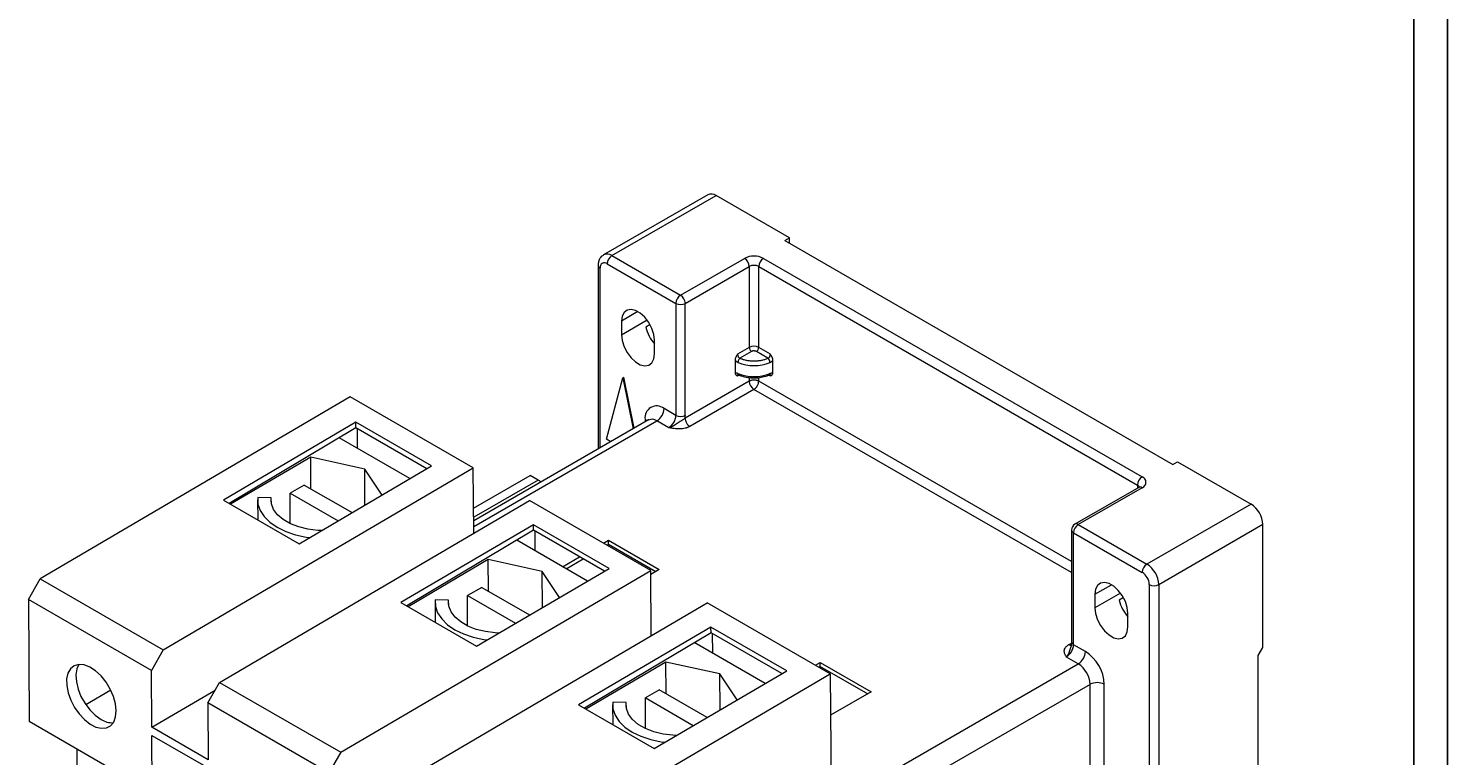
# Model space of a CAD drawing. Header units: millimetres. Extents: x 0 to 841, y 0 to 594.
# Tile 9 of 11: x 629 to 841, y 188 to 297. Entities that reach past the tile are written whole.
import ezdxf

# ---------------------------------------------------------------- set-up
doc = ezdxf.new("R2010")
doc.units = ezdxf.units.MM
doc.layers.add('FORMATO', color=7, linetype='Continuous')
doc.styles.add('SLDTEXTSTYLE1', font='TXT', dxfattribs={"width": 0.605})
doc.styles.add('SLDTEXTSTYLE2', font='TXT', dxfattribs={"width": 0.569583})

# ---------------------------------------------------------------- blocks, each defined once
blk = doc.blocks.new('SW_NOTE_0')
at = {"color": 0, "linetype": 'Continuous', "lineweight": 0, "attachment_point": 1, "rotation": 90}
for s, insert, char_height, style in [('Sujeito a alteração sem aviso prévio. As informações contidas são valores de referência.                                                           Los valores demostrados pueden ser cambiados sin aviso previo. La información és de referencia solamente.', (-1.71, 0), 1.32292, 'SLDTEXTSTYLE2'), ('The values shown are subject to change without prior notice. The information is for reference only.', (0.06, 0), 1.3229, 'SLDTEXTSTYLE1')]:
    blk.add_mtext(s, dxfattribs=dict(at, insert=insert, char_height=char_height, style=style))

msp = doc.modelspace()

# ---------------------------------------------------------------- linework, layer by layer
at = {"color": 7, "linetype": 'Continuous', "lineweight": 15}
for p, q in [((730.49, 272.13), (714.93, 263.15)), ((716.18, 263.02), (731.74, 272)), ((742.7, 265.68), (731.74, 272)), ((741.99, 265.27), (742.7, 265.68)), ((741.99, 265.27), (799.98, 231.8)), ((742.7, 264.86), (742.7, 265.68)), ((716.18, 263.02), (726.44, 257.1)), ((714.12, 261.59), (714.12, 234.1)), ((715.48, 261.8), (725.73, 255.88)), ((726.44, 257.1), (735.98, 262.61)), ((727.14, 255.88), (736.69, 261.39)), ((736.69, 261.39), (736.69, 249.31)), ((738.1, 261.39), (794.67, 228.73)), ((738.1, 249.31), (738.1, 261.39)), ((738.81, 262.61), (795.38, 229.96)), ((725.73, 255.88), (725.73, 239.14)), ((727.14, 239.14), (727.14, 255.88)), ((717.6, 253.22), (717.6, 251.18)), ((721.87, 252.72), (721.24, 252.35)), ((722.55, 248.33), (722.55, 250.37)), ((736.69, 249.31), (734.95, 248.3)), ((737.04, 248.69), (735.3, 247.69)), ((739.49, 247.69), (737.75, 248.69)), ((739.85, 248.3), (738.1, 249.31)), ((734.57, 247.37), (734.57, 245.52)), ((740.22, 245.52), (740.22, 247.37)), ((715.35, 235.58), (717.81, 244.77)), ((717.81, 244.77), (717.95, 244.86)), ((717.81, 244.77), (719.37, 237.13)), ((719.51, 237.21), (717.95, 244.86)), ((736.69, 244.24), (727.11, 238.71)), ((677.09, 241.89), (630.77, 214.69)), ((695.47, 231.28), (677.09, 241.89)), ((737.4, 243.02), (727.81, 237.49)), ((725.73, 239.14), (723.96, 240.16)), ((677.94, 238.11), (658.14, 226.48)), ((689.25, 231.58), (677.94, 238.11)), ((677.94, 237.27), (677.94, 238.11)), ((721.65, 238.45), (695.53, 223.37)), ((724.67, 237.3), (722.9, 238.32)), ((677.94, 237.27), (659.03, 225.97)), ((686.01, 229.68), (675.45, 235.78)), ((688.53, 231.15), (677.94, 237.27)), ((678.2, 234.19), (678.18, 237.13)), ((716.02, 235.19), (715.35, 235.58)), ((649.16, 204.07), (695.47, 231.28)), ((671.19, 232.88), (659.23, 225.85)), ((669.45, 219.95), (689.25, 231.58)), ((679.25, 231.11), (671.19, 232.88)), ((671.23, 228.15), (671.19, 232.88)), ((681.84, 227.22), (679.25, 231.11)), ((679.29, 225.73), (679.25, 231.11)), ((695.55, 221.52), (695.47, 231.28)), ((799.98, 231.8), (800.68, 232.2)), ((800.68, 232.2), (811.64, 225.88)), ((695.52, 225.29), (703.95, 230.16)), ((705.15, 229.46), (695.53, 223.91)), ((705.15, 229.46), (703.95, 230.16)), ((705.62, 229.19), (705.15, 229.46)), ((665.27, 226.81), (663.27, 226.88)), ((670.22, 228.73), (668.1, 227.51)), ((668.1, 222.97), (668.1, 227.51)), ((668.1, 227.51), (675.27, 223.37)), ((670.22, 228.73), (677.38, 224.6)), ((794.88, 228.37), (785.33, 222.86)), ((795.38, 228.33), (785.83, 222.81)), ((657.57, 199.22), (703.89, 226.42)), ((658.14, 226.48), (669.45, 219.95)), ((663.25, 226.49), (663.27, 223.51)), ((665.27, 226.19), (665.27, 226.81)), ((721.99, 215.97), (703.89, 226.42)), ((811.64, 225.88), (796.09, 216.9)), ((704.45, 222.8), (684.65, 211.17)), ((715.77, 216.27), (704.45, 222.8)), ((704.46, 221.96), (704.45, 222.8)), ((785.83, 222.81), (796.09, 216.9)), ((813.41, 222.81), (797.85, 213.83)), ((813.41, 204.44), (813.41, 222.81)), ((704.46, 221.96), (685.54, 210.66)), ((712.53, 214.37), (701.96, 220.47)), ((715.05, 215.85), (704.46, 221.96)), ((704.72, 218.88), (704.7, 221.82)), ((714.93, 220.05), (715.65, 220.46)), ((715.65, 220.46), (723.25, 216.08)), ((715.65, 219.87), (715.65, 220.46)), ((784.83, 222), (784.83, 205.26)), ((785.13, 204.85), (785.13, 221.59)), ((785.13, 221.59), (795.38, 215.67)), ((715.45, 219.75), (715.65, 219.87)), ((715.65, 219.87), (722.74, 215.78)), ((697.71, 217.57), (685.74, 210.54)), ((695.97, 204.64), (715.77, 216.27)), ((705.77, 215.8), (697.71, 217.57)), ((697.74, 212.84), (697.71, 217.57)), ((708.81, 216.52), (711.35, 217.98)), ((709.33, 216.22), (711.87, 217.68)), ((629.02, 211.62), (630.77, 214.69)), ((630.77, 214.69), (649.16, 204.07)), ((675.68, 188.77), (721.99, 215.97)), ((708.35, 211.91), (705.77, 215.8)), ((705.81, 210.42), (705.77, 215.8)), ((723.25, 216.08), (721.99, 215.35)), ((722.06, 206.21), (721.99, 215.97)), ((696.74, 213.43), (694.62, 212.2)), ((694.62, 207.66), (694.62, 212.2)), ((694.62, 212.2), (701.79, 208.06)), ((696.74, 213.43), (703.89, 209.3)), ((788.31, 212.4), (788.31, 210.36)), ((796.44, 213.83), (796.44, 180.76)), ((797.85, 213.83), (797.85, 180.76)), ((629.02, 211.62), (629.16, 193.41)), ((647.41, 201), (629.02, 211.62)), ((684.09, 183.91), (730.4, 211.11)), ((684.65, 211.17), (695.97, 204.64)), ((689.77, 211.18), (689.79, 208.21)), ((691.78, 211.51), (689.79, 211.57)), ((691.79, 210.88), (691.78, 211.51)), ((748.79, 200.5), (730.4, 211.11)), ((792.58, 211.9), (791.95, 211.53)), ((793.26, 207.51), (793.26, 209.55)), ((730.97, 207.49), (711.17, 195.86)), ((730.98, 206.65), (712.06, 195.35)), ((742.28, 200.96), (730.97, 207.49)), ((730.98, 206.65), (730.97, 207.49)), ((741.56, 200.54), (730.98, 206.65)), ((731.24, 203.57), (731.21, 206.51)), ((649.16, 204.07), (647.41, 201)), ((739.05, 199.06), (728.48, 205.16)), ((786.89, 203.83), (785.13, 204.85)), ((812.7, 203.22), (813.41, 204.44)), ((724.23, 202.26), (712.26, 195.24)), ((732.29, 200.49), (724.23, 202.26)), ((724.26, 197.54), (724.23, 202.26)), ((746.57, 201.78), (747.3, 202.2)), ((747.09, 201.48), (747.3, 201.6)), ((747.3, 202.2), (754.9, 197.81)), ((747.3, 201.6), (747.3, 202.2)), ((747.3, 201.6), (754.38, 197.51)), ((785.83, 201.99), (784.07, 203.01)), ((812.7, 104.01), (812.7, 203.22)), ((647.47, 192.51), (647.41, 201)), ((702.47, 173.3), (748.79, 200.5)), ((722.48, 189.33), (742.28, 200.96)), ((734.87, 196.61), (732.29, 200.49)), ((732.33, 195.11), (732.29, 200.49)), ((748.79, 200.5), (748.94, 180.84)), ((637.59, 195.9), (641.32, 198.09)), ((647.47, 192.51), (656.91, 198.05)), ((655.82, 196.15), (657.57, 199.22)), ((657.57, 199.22), (675.68, 188.77)), ((721.13, 196.89), (723.25, 198.12)), ((730.41, 193.99), (723.25, 198.12)), ((754.9, 197.81), (748.84, 194.31)), ((787.6, 184.23), (787.6, 198.93)), ((789.72, 184.23), (789.72, 198.93)), ((655.82, 196.15), (655.89, 187.65)), ((673.92, 185.7), (655.82, 196.15)), ((711.17, 195.86), (722.48, 189.33)), ((716.28, 195.87), (716.31, 192.9)), ((718.3, 196.2), (716.3, 196.26)), ((718.3, 195.57), (718.3, 196.2)), ((721.13, 196.89), (721.13, 192.36)), ((728.31, 192.75), (721.13, 196.89)), ((629.16, 193.41), (647.54, 182.79)), ((655.89, 187.65), (647.47, 192.51)), ((647.48, 191.29), (655.89, 186.43)), ((647.54, 182.79), (647.48, 191.29)), ((636.26, 189.31), (636.26, 105.43)), ((675.68, 188.77), (673.92, 185.7))]:
    msp.add_line(p, q, dxfattribs=at)
at = {"color": 8, "linetype": 'Continuous', "lineweight": 15}
for p, q in [((714.42, 234.27), (714.42, 261.19)), ((720.07, 254.65), (717.6, 253.22)), ((717.6, 251.18), (721.43, 253.4)), ((734.95, 245.03), (735.17, 245.16)), ((736.69, 244.8), (736.69, 244.24)), ((738.1, 244.24), (738.1, 244.8)), ((784.83, 217.27), (738.1, 244.24)), ((739.62, 245.16), (739.85, 245.03)), ((784.83, 215.63), (737.4, 243.02)), ((695.54, 222.53), (722.9, 238.32)), ((721.13, 238.53), (721.13, 238.15)), ((794.67, 228.73), (794.67, 228.26)), ((788.31, 212.4), (790.78, 213.83)), ((792.14, 212.58), (788.31, 210.36)), ((784.38, 204.83), (784.82, 205.08)), ((748.95, 180.7), (785.83, 201.99)), ((787.6, 198.93), (750.27, 177.38))]:
    msp.add_line(p, q, dxfattribs=at)
at = {"color": 7, "linetype": 'Continuous', "lineweight": 15, "flags": 128}
for points in [[(722.55, 250.37), (722.45, 251.23), (722.15, 252.14), (721.69, 253.02), (721.1, 253.8), (720.42, 254.42), (719.72, 254.83), (719.04, 254.99), (718.45, 254.89), (717.99, 254.54), (717.7, 253.97), (717.6, 253.22)], [(717.6, 251.18), (717.7, 250.32), (717.99, 249.41), (718.45, 248.53), (719.04, 247.75), (719.72, 247.13), (720.42, 246.72), (721.1, 246.56), (721.69, 246.66), (722.15, 247.01), (722.45, 247.58), (722.55, 248.33)], [(663.27, 226.88), (663.31, 225.89), (663.63, 224.92), (664.23, 224), (665.09, 223.16), (666.18, 222.41), (667.48, 221.78), (668.94, 221.29), (670.52, 220.95), (671.03, 220.87)], [(672.79, 221.91), (672.25, 221.94), (670.78, 222.12), (669.4, 222.46), (668.15, 222.95), (667.09, 223.56), (666.24, 224.28), (665.64, 225.08), (665.31, 225.94), (665.27, 226.81)], [(793.26, 209.55), (793.16, 210.41), (792.87, 211.32), (792.4, 212.2), (791.81, 212.98), (791.14, 213.6), (790.43, 214.01), (789.76, 214.17), (789.16, 214.07), (788.7, 213.72), (788.41, 213.15), (788.31, 212.4)], [(689.79, 211.57), (689.82, 210.58), (690.15, 209.62), (690.75, 208.7), (691.6, 207.85), (692.7, 207.1), (693.99, 206.47), (695.45, 205.98), (697.04, 205.64), (697.55, 205.57)], [(699.31, 206.6), (698.76, 206.63), (697.29, 206.81), (695.91, 207.15), (694.67, 207.64), (693.6, 208.25), (692.76, 208.97), (692.16, 209.78), (691.83, 210.63), (691.78, 211.51)], [(788.31, 210.36), (788.41, 209.5), (788.7, 208.59), (789.16, 207.71), (789.76, 206.93), (790.43, 206.31), (791.14, 205.9), (791.81, 205.74), (792.4, 205.84), (792.87, 206.19), (793.16, 206.76), (793.26, 207.51)], [(642.14, 194.98), (642.03, 196.02), (641.73, 197.12), (641.25, 198.23), (640.62, 199.27), (639.87, 200.19), (639.04, 200.96), (638.18, 201.51), (637.33, 201.83), (636.54, 201.89), (635.85, 201.7), (635.31, 201.26), (634.92, 200.6), (634.73, 199.75), (634.74, 198.76), (634.95, 197.68), (635.34, 196.57), (635.9, 195.49), (636.6, 194.5), (637.39, 193.65), (638.24, 192.99), (639.1, 192.55), (639.92, 192.36), (640.67, 192.42), (641.29, 192.74), (641.76, 193.29), (642.04, 194.05), (642.14, 194.98)], [(636.57, 201.89), (636.27, 201.23), (636.13, 200.34), (636.19, 199.32), (636.44, 198.23), (636.88, 197.13), (637.48, 196.06), (638.2, 195.1), (639.01, 194.3), (639.87, 193.69)], [(716.3, 196.26), (716.34, 195.28), (716.66, 194.31), (717.26, 193.39), (718.12, 192.54), (719.21, 191.79), (720.51, 191.16), (721.97, 190.67), (723.55, 190.33), (724.06, 190.26)], [(725.82, 191.29), (725.28, 191.32), (723.81, 191.5), (722.43, 191.85), (721.18, 192.33), (720.12, 192.95), (719.27, 193.67), (718.68, 194.47), (718.35, 195.32), (718.3, 196.2)]]:
    msp.add_lwpolyline(points, dxfattribs=at)
at = {"color": 8, "linetype": 'Continuous', "lineweight": 15, "flags": 128}
msp.add_lwpolyline([(721.13, 238.53), (721.32, 238.4), (721.41, 238.31)], dxfattribs=at)
at = {"color": 7, "linetype": 'Continuous', "lineweight": 15}
for centre, radius, start, end in [((731.01, 270.98), 1.26, 54.3828, 114.3071), ((717.01, 261.73), 1.54, 122.6057, 177.3944), ((737.4, 259.89), 3.07, 62.6098, 117.3903), ((715.06, 261.29), 0.655, 50.7961, 189.2144), ((735.15, 261.32), 1.54, 2.6054, 57.3943), ((737.4, 260.03), 1.54, 62.6097, 117.3903), ((739.64, 261.32), 1.54, 122.6057, 177.3944), ((727.26, 255.81), 1.54, 122.6057, 177.3944), ((725.61, 255.81), 1.54, 2.6055, 57.3944), ((726.44, 257.24), 1.54, 242.6096, 297.3904), ((726.9, 253.69), 5.82, 193.3383, 221.5884), ((737.4, 247.94), 1.54, 62.6097, 117.3903), ((737.46, 249.34), 0.768, 182.6058, 237.3942), ((737.34, 249.34), 0.768, 302.6057, 357.3944), ((737.4, 252.98), 6.4, 248.0059, 291.9941), ((737.4, 251.34), 6.4, 248.0059, 291.9941), ((738.22, 244.31), 1.54, 182.6055, 237.3946), ((722.86, 238.81), 1.75, 50.7967, 189.214), ((721.66, 240.27), 2.31, 302.6055, 357.3944), ((723.43, 239.24), 2.31, 302.6054, 357.3946), ((726.44, 240.5), 1.54, 242.6096, 297.3904), ((724.43, 239.15), 2.72, 350.6941, 359.7852), ((796.21, 228.66), 1.54, 122.6057, 177.3945), ((795.07, 229.14), 0.873, 290.7834, 69.2166), ((809.57, 222.64), 3.84, 2.6055, 57.3945), ((785.83, 222), 1, 119.9973, 180), ((786.66, 221.52), 1.54, 122.6057, 177.3944), ((796.91, 215.6), 1.54, 122.6057, 177.3944), ((794.02, 213.66), 3.84, 2.6055, 57.3945), ((794.14, 213.73), 2.31, 2.6053, 57.3946), ((797.15, 215.2), 1.54, 242.6097, 297.3902), ((797.61, 212.87), 5.82, 193.3382, 221.5885), ((782.82, 204.96), 2.31, 302.6054, 357.3946), ((784.59, 203.94), 2.31, 302.6054, 357.3946), ((783.58, 198.65), 6.15, 2.6055, 57.3945), ((783.76, 198.76), 3.84, 2.6055, 57.3945), ((788.66, 196.88), 2.31, 62.6097, 117.3902), ((641.57, 196.28), 3.1, 236.824, 272.2904)]:
    msp.add_arc(centre, radius, start, end, dxfattribs=at)
at = {"color": 8, "linetype": 'Continuous', "lineweight": 15}
for centre, radius, start, end in [((715.45, 262.03), 1.23, 53.6632, 115.4308), ((714.6, 261.63), 0.481, 184.155, 247.147), ((722.17, 237.3), 1.26, 54.3826, 114.307), ((794.44, 228.24), 0.542, 18.2503, 64.4505), ((795.09, 227.92), 0.503, 54.3827, 114.3075), ((785.54, 222.41), 0.503, 54.3826, 114.3074), ((785.33, 222.05), 0.503, 185.6943, 245.6257), ((785.33, 205.31), 0.503, 185.6943, 245.6257)]:
    msp.add_arc(centre, radius, start, end, dxfattribs=at)
at = {"color": 7, "linetype": 'Continuous', "lineweight": 15}
for points, knots in [([(714.94, 263.12), (714.82, 263.04), (714.52, 262.87), (714.25, 262.4), (714.13, 261.95), (714.13, 261.67), (714.12, 261.59)], [0, 0, 0, 0, 0.236552, 0.554183, 0.870736, 1, 1, 1, 1]), ([(734.95, 248.3), (734.92, 248.26), (734.87, 248.17), (734.79, 248.04), (734.72, 247.9), (734.66, 247.76), (734.61, 247.63), (734.57, 247.49), (734.57, 247.41), (734.57, 247.37)], [0, 0, 0, 0, 0.146149, 0.291576, 0.437585, 0.583794, 0.729915, 0.864782, 1, 1, 1, 1]), ([(734.95, 248.3), (734.95, 248.28), (734.95, 248.22), (734.96, 248.12), (735, 248.01), (735.05, 247.89), (735.13, 247.79), (735.22, 247.72), (735.28, 247.69), (735.3, 247.69)], [0.2213335, 0.2213335, 0.2213335, 0.2213335, 0.2805342, 0.3548535, 0.4364153, 0.5253107, 0.6235985, 0.7340145, 0.7812465, 0.7812465, 0.7812465, 0.7812465]), ([(737.75, 248.69), (737.73, 248.7), (737.7, 248.72), (737.65, 248.74), (737.58, 248.76), (737.5, 248.77), (737.4, 248.78), (737.29, 248.77), (737.2, 248.76), (737.11, 248.73), (737.07, 248.7), (737.04, 248.69)], [0, 0, 0, 0, 0.0801709, 0.1598011, 0.2401143, 0.3685935, 0.5000676, 0.6285481, 0.7600236, 0.8786295, 1, 1, 1, 1]), ([(739.49, 247.69), (739.5, 247.69), (739.55, 247.71), (739.62, 247.75), (739.71, 247.84), (739.77, 247.94), (739.81, 248.04), (739.83, 248.14), (739.84, 248.23), (739.85, 248.28), (739.85, 248.3)], [0.2188851, 0.2188851, 0.2188851, 0.2188851, 0.2371602, 0.3361932, 0.4249543, 0.5062186, 0.583339, 0.6570242, 0.7265156, 0.7787922, 0.7787922, 0.7787922, 0.7787922]), ([(740.22, 247.37), (740.22, 247.4), (740.22, 247.44), (740.21, 247.51), (740.2, 247.59), (740.17, 247.66), (740.15, 247.73), (740.12, 247.81), (740.08, 247.88), (740.05, 247.95), (740.01, 248.02), (739.96, 248.1), (739.91, 248.19), (739.87, 248.26), (739.85, 248.3)], [0, 0, 0, 0, 0.077333, 0.154518, 0.231597, 0.308581, 0.385503, 0.462407, 0.539351, 0.616308, 0.693076, 0.769634, 0.884468, 1, 1, 1, 1]), ([(735, 247.05), (734.97, 247.06), (734.92, 247.08), (734.85, 247.13), (734.76, 247.19), (734.66, 247.27), (734.6, 247.34), (734.57, 247.37)], [0, 0, 0, 0, 0.167383, 0.333775, 0.500165, 0.750669, 1, 1, 1, 1]), ([(735.3, 247.69), (735.3, 247.69), (735.25, 247.64), (735.14, 247.53), (735.03, 247.28), (735, 247.12), (735, 247.05), (735, 247.05)], [0.000054, 0.000054, 0.000054, 0.000054, 0.011885, 0.527661, 1.043436, 1.559211, 1.570801, 1.570801, 1.570801, 1.570801]), ([(735.3, 247.69), (735.35, 247.67), (735.45, 247.62), (735.61, 247.57), (735.8, 247.5), (736.03, 247.44), (736.38, 247.37), (736.83, 247.3), (737.4, 247.28), (737.96, 247.3), (738.41, 247.37), (738.77, 247.44), (739.02, 247.51), (739.26, 247.59), (739.42, 247.66), (739.49, 247.69)], [0, 0, 0, 0, 0.041709, 0.083358, 0.125066, 0.187529, 0.250115, 0.375062, 0.500009, 0.624956, 0.749904, 0.812366, 0.874952, 0.937415, 1, 1, 1, 1]), ([(739.79, 247.05), (739.79, 247.15), (739.76, 247.29), (739.65, 247.52), (739.57, 247.63), (739.49, 247.69)], [0, 0, 0, 0, 0.5, 0.5, 1, 1, 1, 1]), ([(739.79, 247.05), (739.82, 247.06), (739.87, 247.08), (739.95, 247.13), (740.02, 247.18), (740.09, 247.24), (740.16, 247.3), (740.2, 247.35), (740.22, 247.37)], [0, 0, 0, 0, 0.166673, 0.333377, 0.500072, 0.666703, 0.833319, 1, 1, 1, 1]), ([(734.57, 245.52), (734.57, 245.5), (734.57, 245.46), (734.58, 245.4), (734.6, 245.34), (734.62, 245.3), (734.65, 245.25), (734.68, 245.21), (734.71, 245.18), (734.75, 245.15), (734.79, 245.12), (734.83, 245.1), (734.89, 245.07), (734.93, 245.04), (734.95, 245.03)], [0, 0, 0, 0, 0.077354, 0.154551, 0.231632, 0.308612, 0.385536, 0.46245, 0.539401, 0.616356, 0.693134, 0.769694, 0.884499, 1, 1, 1, 1]), ([(734.57, 245.52), (734.59, 245.52), (734.63, 245.52), (734.7, 245.51), (734.78, 245.49), (734.88, 245.46), (734.96, 245.43), (735, 245.41)], [0, 0, 0, 0, 0.1663057, 0.3326337, 0.5000032, 0.7494298, 1, 1, 1, 1]), ([(735.02, 245.23), (735.01, 245.23), (735.01, 245.22), (735.03, 245.21), (735.08, 245.2), (735.1, 245.19)], [0, 0, 0, 0, 0.137782, 0.555905, 1, 1, 1, 1]), ([(735.08, 245.2), (735.23, 245.14), (735.66, 244.97), (736.44, 244.78), (737.08, 244.76), (737.4, 244.75)], [0, 0, 0, 0, 0.215396, 0.6204, 1, 1, 1, 1]), ([(738.1, 244.24), (738.08, 244.26), (738.04, 244.28), (737.97, 244.31), (737.9, 244.33), (737.85, 244.35), (737.74, 244.38), (737.6, 244.4), (737.4, 244.41), (737.23, 244.41), (737.07, 244.38), (736.93, 244.35), (736.8, 244.3), (736.73, 244.26), (736.69, 244.24)], [0, 0, 0, 0, 0.061156, 0.115771, 0.163799, 0.205249, 0.240166, 0.3793, 0.499998, 0.608344, 0.709037, 0.808989, 0.904817, 1, 1, 1, 1]), ([(737.4, 244.75), (737.42, 244.75), (737.77, 244.72), (738.46, 244.82), (739.21, 244.99), (739.6, 245.15), (739.71, 245.2)], [0, 0, 0, 0, 0.0244612, 0.4285466, 0.8343432, 1, 1, 1, 1]), ([(737.4, 243.02), (737.42, 243.03), (737.46, 243.06), (737.53, 243.11), (737.59, 243.16), (737.65, 243.22), (737.72, 243.29), (737.78, 243.37), (737.84, 243.45), (737.91, 243.57), (737.99, 243.72), (738.05, 243.89), (738.09, 244.07), (738.1, 244.18), (738.1, 244.24)], [0, 0, 0, 0, 0.0588903, 0.1173011, 0.1761187, 0.2361474, 0.2980806, 0.3624849, 0.4297958, 0.500321, 0.6209897, 0.7601551, 0.8596084, 1, 1, 1, 1]), ([(739.69, 245.19), (739.71, 245.2), (739.76, 245.21), (739.79, 245.22), (739.78, 245.23), (739.78, 245.23)], [0, 0, 0, 0, 0.444111, 0.861961, 1, 1, 1, 1]), ([(739.79, 245.41), (739.82, 245.43), (739.87, 245.45), (739.95, 245.47), (740.03, 245.5), (740.13, 245.52), (740.19, 245.52), (740.22, 245.52)], [0, 0, 0, 0, 0.167895, 0.334302, 0.500165, 0.750553, 1, 1, 1, 1]), ([(739.85, 245.03), (739.87, 245.05), (739.92, 245.08), (740, 245.12), (740.07, 245.17), (740.14, 245.23), (740.19, 245.31), (740.22, 245.41), (740.22, 245.48), (740.22, 245.52)], [0, 0, 0, 0, 0.14611, 0.291499, 0.437467, 0.583632, 0.729721, 0.864698, 1, 1, 1, 1]), ([(721.68, 238.46), (721.68, 238.46), (721.69, 238.48), (721.67, 238.46), (721.65, 238.45)], [0, 0, 0, 0, 0.181345, 1, 1, 1, 1]), ([(724.67, 237.3), (724.67, 237.3), (724.68, 237.31), (724.74, 237.32), (724.84, 237.36), (725.04, 237.44), (725.32, 237.58), (725.62, 237.77), (725.92, 237.97), (726.21, 238.17), (726.46, 238.32), (726.67, 238.43), (726.83, 238.52), (726.98, 238.61), (727.06, 238.68), (727.11, 238.71)], [0, 0, 0, 0, 0.00002, 0.016335, 0.062887, 0.125486, 0.250224, 0.386274, 0.500296, 0.625108, 0.750026, 0.811756, 0.874971, 0.935592, 1, 1, 1, 1]), ([(727.81, 237.49), (727.78, 237.47), (727.71, 237.43), (727.6, 237.38), (727.49, 237.33), (727.37, 237.29), (727.25, 237.25), (727.04, 237.2), (726.72, 237.14), (726.31, 237.11), (725.89, 237.12), (725.55, 237.15), (725.27, 237.19), (725.07, 237.23), (724.86, 237.26), (724.73, 237.29), (724.67, 237.3)], [0, 0, 0, 0, 0.041986, 0.083631, 0.125111, 0.1666, 0.208278, 0.250318, 0.373069, 0.500461, 0.620457, 0.750411, 0.807551, 0.875114, 0.939901, 1, 1, 1, 1]), ([(727.11, 238.71), (727.11, 238.67), (727.12, 238.5), (727.2, 238.2), (727.42, 237.83), (727.64, 237.6), (727.78, 237.51), (727.81, 237.49)], [0.00001, 0.00001, 0.00001, 0.00001, 0.161447, 0.576774, 0.9921, 1.407427, 1.570825, 1.570825, 1.570825, 1.570825]), ([(794.99, 228.45), (794.99, 228.46), (795, 228.47), (794.95, 228.42), (794.89, 228.38), (794.88, 228.37)], [0, 0, 0, 0, 0.296503, 0.884676, 1, 1, 1, 1]), ([(784.07, 203.01), (784.03, 203.07), (783.97, 203.17), (783.89, 203.33), (783.81, 203.51), (783.75, 203.72), (783.73, 203.96), (783.79, 204.2), (783.9, 204.41), (784.04, 204.58), (784.19, 204.71), (784.32, 204.79), (784.38, 204.83)], [0, 0, 0, 0, 0.089742, 0.172909, 0.249628, 0.379461, 0.499625, 0.626827, 0.749786, 0.833411, 0.916343, 1, 1, 1, 1]), ([(784.83, 205.26), (784.83, 205.19), (784.83, 205.01), (784.76, 204.78), (784.72, 204.64)], [0, 0, 0, 0, 0.386084, 1, 1, 1, 1])]:
    msp.add_open_spline(points, degree=3, knots=knots, dxfattribs=at)
at = {"color": 8, "linetype": 'Continuous', "lineweight": 15}
for points, knots in [([(734.95, 245.03), (734.95, 245.06), (734.95, 245.11), (734.97, 245.2), (735.01, 245.23), (735.03, 245.25)], [0, 0, 0, 0, 0.238422, 0.505488, 1, 1, 1, 1]), ([(735.1, 245.19), (735.1, 245.19), (735.06, 245.2), (735.02, 245.27), (735.01, 245.37), (735, 245.41)], [0, 0, 0, 0, 0.076015, 0.538005, 1, 1, 1, 1]), ([(739.79, 245.41), (739.79, 245.37), (739.78, 245.27), (739.73, 245.2), (739.69, 245.19), (739.69, 245.19)], [0, 0, 0, 0, 0.462381, 0.924756, 1, 1, 1, 1]), ([(739.76, 245.25), (739.78, 245.23), (739.82, 245.2), (739.84, 245.11), (739.85, 245.06), (739.85, 245.03)], [0, 0, 0, 0, 0.494329, 0.761466, 1, 1, 1, 1]), ([(784.78, 204.68), (784.72, 204.49), (784.59, 204.09), (784.39, 203.45), (784.17, 203.16), (784.07, 203.01)], [0, 0, 0, 0, 0.324145, 0.66241, 1, 1, 1, 1]), ([(784.88, 204.78), (784.81, 204.75), (784.66, 204.7), (784.48, 204.79), (784.38, 204.83)], [0, 0, 0, 0, 0.498317, 1, 1, 1, 1])]:
    msp.add_open_spline(points, degree=3, knots=knots, dxfattribs=at)
at = {"layer": 'FORMATO'}
for p, q in [((841, 0), (841, 594)), ((835.95, 5), (835.95, 584))]:
    msp.add_line(p, q, dxfattribs=at)

# ---------------------------------------------------------------- block references
at = {"color": 7, "linetype": 'Continuous', "lineweight": 0}
msp.add_blockref('SW_NOTE_0', (838.49, 12.01), dxfattribs=at)

doc.saveas('drawing.dxf')
